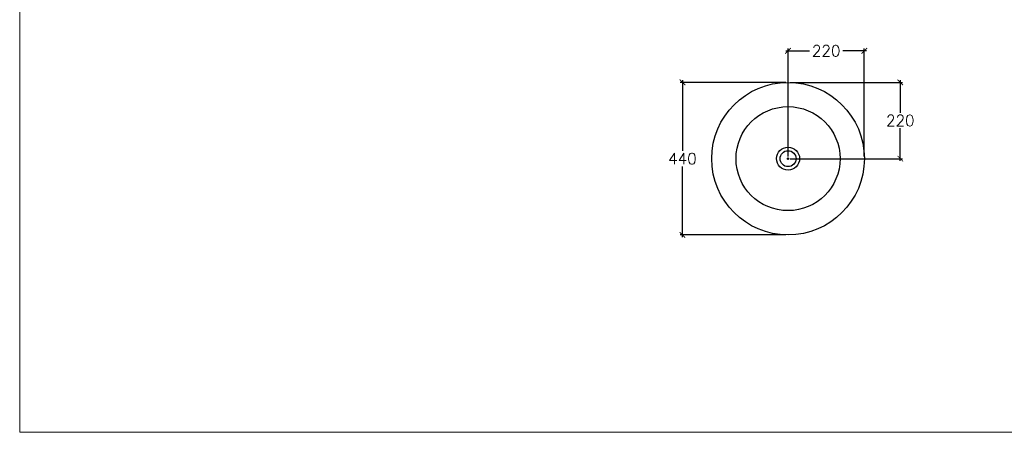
# Model space of a CAD drawing. Extents: x -11826 to -1759, y -5566 to -2206.
# Tile 8 of 13: x -6511 to -3672, y -5566 to -4376. Entities that reach past the tile are written whole.
import ezdxf

# ---------------------------------------------------------------- set-up
doc = ezdxf.new("R2010")
doc.units = 0
doc.header["$LTSCALE"] = 0.2
doc.linetypes.add('ACAD_ISO02W100', pattern=[15, 12, -3])
doc.layers.get('0').update_dxf_attribs({"linetype": 'CONTINUOUS'})
doc.layers.get('Defpoints').update_dxf_attribs({"linetype": 'CONTINUOUS'})
doc.layers.add('Cartiglio', color=7, linetype='CONTINUOUS', lineweight=13)
doc.styles.get("Standard").update_dxf_attribs({"font": 'simplex.shx'})
doc.dimstyles.new('Q_Dettagli', dxfattribs={"dimscale": 32, "dimtxt": 1, "dimasz": 0.5, "dimexe": 0.2, "dimexo": 0.2, "dimgap": 0.2, "dimtad": 0, "dimtih": 1, "dimtoh": 1, "dimzin": 9, "dimdsep": 46, "dimtxsty": 'Standard', "dimblk": 'ARCHTICK', "dimcen": 0.2, "dimdle": 0.2, "dimclrd": 42, "dimclre": 42, "dimclrt": 142, "dimadec": 0, "dimazin": 0, "dimtfac": 1, "dimtofl": 0, "dimtmove": 2, "dimatfit": 0, "dimfxl": 1, "dimtolj": 1, "dimtzin": 0, "dimarcsym": 0})

# ---------------------------------------------------------------- blocks, each defined once
blk = doc.blocks.new('_ArchTick')
at = {"color": 0, "linetype": 'ByBlock', "const_width": 0.15}
blk.add_lwpolyline([(-0.5, -0.5), (0.5, 0.5)], dxfattribs=at)
blk = doc.blocks.new('*D37')
at = {"color": 42, "linetype": 'ACAD_ISO02W100', "lineweight": -2, "transparency": 16777216}
for p, q in [((-4302.3, -4556.9), (-4606.6, -4556.9)), ((-4600.2, -4550.5), (-4600.2, -4754.5)), ((-4600.2, -5003.3), (-4600.2, -4799.3)), ((-4302.3, -4996.9), (-4606.6, -4996.9))]:
    blk.add_line(p, q, dxfattribs=at)
at = {"layer": 'Defpoints', "color": 0, "linetype": 'ACAD_ISO02W100', "transparency": 16777216}
for p in [(-4295.9, -4556.9), (-4600.2, -4996.9), (-4295.9, -4996.9)]:
    blk.add_point(p, dxfattribs=at)
at = {"color": 42, "linetype": 'ACAD_ISO02W100', "lineweight": -2, "transparency": 16777216, "xscale": 16, "yscale": 16, "zscale": 16}
for p, rotation in [((-4600.2, -4556.9), 90), ((-4600.2, -4996.9), 270)]:
    blk.add_blockref('_ArchTick', p, dxfattribs=dict(at, rotation=rotation))
at = {"color": 142, "linetype": 'ACAD_ISO02W100', "transparency": 16777216, "insert": (-4600.2, -4776.9), "char_height": 32, "attachment_point": 5}
blk.add_mtext('\\A1;440', dxfattribs=at)
blk = doc.blocks.new('*D38')
at = {"color": 42, "linetype": 'ACAD_ISO02W100', "lineweight": -2, "transparency": 16777216}
for p, q in [((-4289.5, -4556.9), (-3965.8, -4556.9)), ((-3972.2, -4550.5), (-3972.2, -4644.5)), ((-3972.2, -4783.3), (-3972.2, -4689.3)), ((-4289.5, -4776.9), (-3965.8, -4776.9))]:
    blk.add_line(p, q, dxfattribs=at)
at = {"layer": 'Defpoints', "color": 0, "linetype": 'ACAD_ISO02W100', "transparency": 16777216}
for p in [(-4295.9, -4556.9), (-4295.9, -4776.9), (-3972.2, -4776.9)]:
    blk.add_point(p, dxfattribs=at)
at = {"color": 42, "linetype": 'ACAD_ISO02W100', "lineweight": -2, "transparency": 16777216, "xscale": 16, "yscale": 16, "zscale": 16}
for p, rotation in [((-3972.2, -4556.9), 90), ((-3972.2, -4776.9), 270)]:
    blk.add_blockref('_ArchTick', p, dxfattribs=dict(at, rotation=rotation))
at = {"color": 142, "linetype": 'ACAD_ISO02W100', "transparency": 16777216, "insert": (-3972.2, -4666.9), "char_height": 32, "attachment_point": 5}
blk.add_mtext('\\A1;220', dxfattribs=at)
blk = doc.blocks.new('*D39')
at = {"color": 42, "linetype": 'ACAD_ISO02W100', "lineweight": -2, "transparency": 16777216}
for p, q in [((-4302.3, -4465.8), (-4233.4, -4465.8)), ((-4295.9, -4770.5), (-4295.9, -4459.4)), ((-4069.5, -4465.8), (-4138.3, -4465.8)), ((-4075.9, -4770.5), (-4075.9, -4459.4))]:
    blk.add_line(p, q, dxfattribs=at)
at = {"layer": 'Defpoints', "color": 0, "linetype": 'ACAD_ISO02W100', "transparency": 16777216}
for p in [(-4295.9, -4465.8), (-4295.9, -4776.9), (-4075.9, -4776.9)]:
    blk.add_point(p, dxfattribs=at)
at = {"color": 42, "linetype": 'ACAD_ISO02W100', "lineweight": -2, "transparency": 16777216, "xscale": 16, "yscale": 16, "zscale": 16, "rotation": 180}
blk.add_blockref('_ArchTick', (-4295.9, -4465.8), dxfattribs=at)
at = {"color": 42, "linetype": 'ACAD_ISO02W100', "lineweight": -2, "transparency": 16777216, "xscale": 16, "yscale": 16, "zscale": 16}
blk.add_blockref('_ArchTick', (-4075.9, -4465.8), dxfattribs=at)
at = {"color": 142, "linetype": 'ACAD_ISO02W100', "transparency": 16777216, "insert": (-4185.9, -4465.8), "char_height": 32, "attachment_point": 5}
blk.add_mtext('\\A1;220', dxfattribs=at)

msp = doc.modelspace()

# ---------------------------------------------------------------- linework, layer by layer
at = {"color": 42}
for p, q in [((-4299.068, -4776.857), (-4292.668, -4776.857)), ((-4295.868, -4780.057), (-4295.868, -4773.657))]:
    msp.add_line(p, q, dxfattribs=at)
at = {"color": 7}
for radius in [220, 150, 23]:
    msp.add_circle((-4295.868, -4776.857), radius, dxfattribs=at)
at = {"color": 1}
msp.add_circle((-4295.868, -4776.857), 33.281, dxfattribs=at)
at = {"layer": 'Cartiglio', "color": 7, "lineweight": 20, "true_color": 0xffffff}
msp.add_lwpolyline([(-6511.009, -2206.159), (-6511.009, -5566.159), (-1759.009, -5566.159), (-1759.009, -2206.159)], close=True, dxfattribs=at)

# ---------------------------------------------------------------- dimensions: what is measured, and where the dimension line sits
at = {"color": 1, "linetype": 'ACAD_ISO02W100'}
dim = msp.add_linear_dim(base=(-4295.868, -4465.841), p1=(-4075.868, -4776.857), p2=(-4295.868, -4776.857), dimstyle='Q_Dettagli', override={"dimdec": 0}, dxfattribs=at)
dim.commit()
dim.dimension.update_dxf_attribs({"geometry": '*D39', "text_midpoint": (-4185.868, -4465.841)})
for base, p2, picture, middle in [((-4600.178, -4996.857), (-4295.868, -4996.857), '*D37', (-4600.178, -4776.857)), ((-3972.161, -4776.857), (-4295.868, -4776.857), '*D38', (-3972.161, -4666.857))]:
    dim = msp.add_linear_dim(base=base, p1=(-4295.868, -4556.857), p2=p2, angle=90, dimstyle='Q_Dettagli', override={"dimdec": 0}, dxfattribs=at)
    dim.commit()
    dim.dimension.update_dxf_attribs({"geometry": picture, "text_midpoint": middle})

doc.saveas('drawing.dxf')
